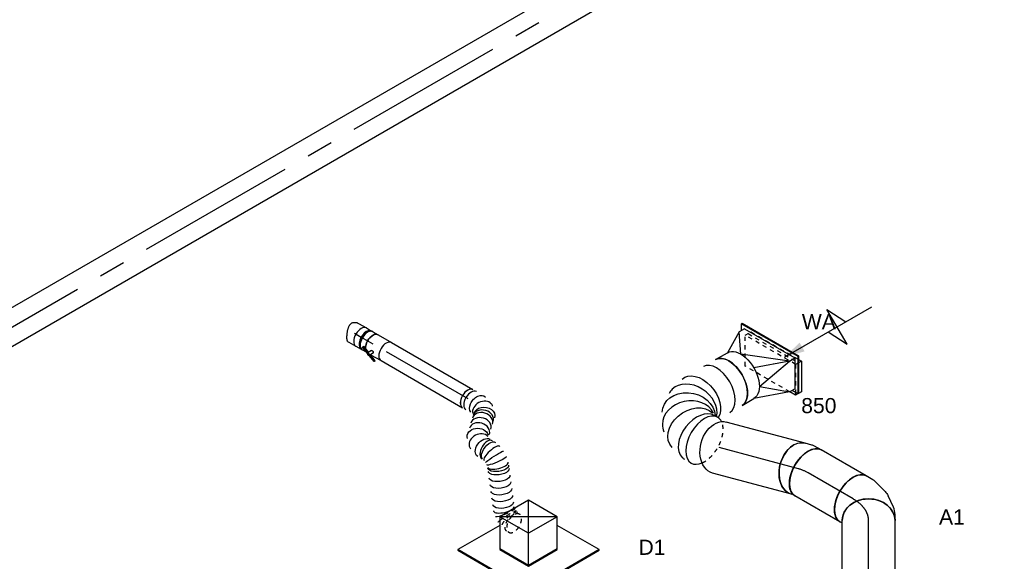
# Model space of a CAD drawing. Extents: x -132501 to 411300, y -42818 to 427495.
# Tile 132 of 256: x -4643 to 1223, y 69454 to 72680. Entities that reach past the tile are written whole.
import ezdxf
from ezdxf.enums import TextEntityAlignment as Align

# ---------------------------------------------------------------- set-up
doc = ezdxf.new("R2010")
doc.units = 0
doc.header["$LTSCALE"] = 50
doc.linetypes.add('CENTER2', pattern=[28.575, 19.05, -3.175, 3.175, -3.175])
doc.linetypes.add('STREEPJES', pattern=[0.1, 0.05, -0.05])
doc.layers.get('0').update_dxf_attribs({"linetype": 'CONTINUOUS'})
for name, color, linetype in [('WL570---_RETOUR', 112, 'CONTINUOUS'), ('WL570---_RETOUR_HL', 8, 'CONTINUOUS'), ('WL570---_RETOUR_RST', 2, 'CONTINUOUS'), ('WL570---_RETOUR_RST_HL', 1, 'CONTINUOUS'), ('WL570---_TOEVOER_RST', 2, 'CONTINUOUS'), ('WL570---_TOEVOER_RST_HL', 1, 'CONTINUOUS'), ('WM570---_RETOUR_PR', 1, 'CONTINUOUS'), ('WM570---_RETOUR_RST_PR', 1, 'CONTINUOUS'), ('WM570---_TOEVOER_RST_PR', 1, 'CONTINUOUS')]:
    doc.layers.add(name, color=color, linetype=linetype)
doc.styles.add('BURO-018', font='ARIAL.TTF', dxfattribs={"height": 63})

# ---------------------------------------------------------------- blocks, each defined once
blk = doc.blocks.new('*U1694')
at = {"color": 0, "ltscale": 10}
for p, q in [((0, 100, -959.8), (7982, 100, -959.8)), ((21.4, -100, -959.8), (7982, -100, -959.8))]:
    blk.add_line(p, q, dxfattribs=at)
at = {"layer": 'WL570---_RETOUR_HL', "linetype": 'CENTER2'}
blk.add_line((0, 0, -959.8), (7982, 0, -959.8), dxfattribs=at)
at = {"layer": 'WM570---_RETOUR_PR', "color": 1, "style": 'BURO-018'}
blk.add_attdef('POSNR', text='', height=90, dxfattribs=at).set_placement((0, 0), align=Align.MIDDLE)
blk = doc.blocks.new('*U1696')
at = {"color": 8, "linetype": 'STREEPJES', "ltscale": 10}
blk.add_ellipse((297.8, 225.1, -726.2), major_axis=(136.4, 78.8), ratio=0.57735, start_param=0.655575, end_param=2.769816, dxfattribs=at)
at = {"color": 0, "ltscale": 10}
for centre, major_axis, ratio, start_param, end_param in [((297.8, 225.1, -726.2), (136.4, 78.8), 0.57735, 3.141593, 6.283185), ((297.8, 225.1, -726.2), (136.4, 78.8), 0.57735, 0, 0.655575), ((314.9, 195.5, -726.2), (146.2, 60.6), 0.646887, 3.226552, 6.198226), ((314.9, 195.5, -726.2), (146.2, 60.6), 0.646887, 6.198226, 6.368145), ((297.8, 225.1, -726.2), (136.4, 78.8), 0.57735, 2.769816, 3.141593), ((0, 0, -726.2), (0, -157.5), 0.57735, 3.141593, 6.283185), ((83.9, 0, -726.2), (0, -157.5), 0.57735, 3.141593, 6.283185), ((259.3, 15.3, -726.2), (-67.1, 143.6), 0.750739, 0.276972, 3.009293), ((325.7, 86.9, -726.2), (151.4, -47.9), 0.803023, 3.317032, 6.107746), ((325.7, 86.9, -726.2), (151.4, -47.9), 0.803023, 6.107746, 6.458625), ((259.3, 15.3, -726.2), (-67.1, 143.6), 0.750739, 3.009293, 3.273893)]:
    blk.add_ellipse(centre, major_axis=major_axis, ratio=ratio, start_param=start_param, end_param=end_param, dxfattribs=at)
at = {"color": 0, "ltscale": 10, "extrusion": (4.90704e-17, 3.57679e-17, -1)}
for centre, major_axis, ratio, start_param, end_param in [((202, 0, -726.2), (20.7, -156.9), 0.646887, 6.198226, 9.201753), ((301.5, 45, -726.2), (117.2, -107.2), 0.803023, 6.107746, 9.219598), ((330.3, 138.2, -726.2), (-158, -13.7), 0.750739, 3.009293, 6.150885)]:
    blk.add_ellipse(centre, major_axis=major_axis, ratio=ratio, start_param=start_param, end_param=end_param, dxfattribs=at)
at = {"layer": 'WM570---_RETOUR_PR', "color": 1, "style": 'BURO-018'}
blk.add_attdef('POSNR', text='', height=90, dxfattribs=at).set_placement((0, 0), align=Align.MIDDLE)
blk = doc.blocks.new('*U1697')
at = {"color": 0, "ltscale": 10}
for p, q in [((-193.9, 70.7, -553), (-81.6, 265.2, -553)), ((-189.8, 70.7, -553), (-77.6, 265.2, -553)), ((-81.6, 265.2, -553), (-77.6, 265.2, -553)), ((-77.6, 265.2, -553), (-57.2, 229.8, -553)), ((-169.4, 70.7, -553), (-77.6, 229.8, -553)), ((-40.8, 229.8, -553), (-77.6, 229.8, -553)), ((99, 111.4, -553), (-40.8, 229.8, -553)), ((-40.8, 229.8, -553), (163.3, 157.5, -553)), ((244.9, 157.5, -553), (163.3, 157.5, -553)), ((-193.9, 70.7, -553), (-189.8, 70.7, -553)), ((0, -265.2, -553), (-193.9, 70.7, -553)), ((4.1, -265.2, -553), (-189.8, 70.7, -553)), ((4.1, -229.8, -553), (-169.4, 70.7, -553)), ((-132.7, 70.7, -553), (-169.4, 70.7, -553)), ((99, 111.4, -553), (-132.7, 70.7, -553)), ((-132.7, 70.7, -553), (99, -111.4, -553)), ((-132.7, 70.7, -553), (72.4, 0, -553)), ((99, -111.4, -553), (40.8, -229.8, -553)), ((40.8, -229.8, -553), (163.3, -157.5, -553)), ((244.9, -157.5, -553), (163.3, -157.5, -553)), ((24.5, -229.8, -553), (4.1, -265.2, -553)), ((4.1, -229.8, -553), (40.8, -229.8, -553)), ((0, -265.2, -553), (4.1, -265.2, -553))]:
    blk.add_line(p, q, dxfattribs=at)
at = {"color": 0, "ltscale": 10, "extrusion": (3.41963e-17, -5.17926e-17, -1)}
for centre in [(163.3, 0, -553), (244.9, 0, -553)]:
    blk.add_ellipse(centre, major_axis=(0, -157.5), ratio=0.57735, start_param=0, end_param=3.141593, dxfattribs=at)
at = {"layer": 'WM570---_RETOUR_PR', "color": 1, "style": 'BURO-018'}
blk.add_attdef('POSNR', text='', height=90, dxfattribs=at).set_placement((0, 0), align=Align.MIDDLE)
blk = doc.blocks.new('*U1919')
at = {"color": 0, "ltscale": 10}
for p, q in [((-413.4, 125.5, -1597.6), (-415.4, 122, -1597.6)), ((-415.4, 122, -1597.6), (-172.5, -298.8, -1597.6)), ((-125.1, 125.5, -1597.6), (-413.4, 125.5, -1597.6)), ((-170.4, -295.2, -1597.6), (-413.4, 125.5, -1597.6)), ((-99.2, 170.4, -1597.6), (-197.2, 0.7, -1597.6)), ((98.4, 170.4, -1597.6), (-99.2, 170.4, -1597.6)), ((-0.4, -0.7, -1597.6), (-99.2, 170.4, -1597.6)), ((197.2, -0.7, -1597.6), (-99.2, 170.4, -1597.6)), ((-0.4, -0.7, -1597.6), (98.4, 170.4, -1597.6)), ((197.2, -0.7, -1597.6), (98.4, 170.4, -1597.6)), ((-197.2, 0.7, -1597.6), (-98.4, -170.4, -1597.6)), ((-96.3, -166.9, -1597.6), (-195.1, 4.2, -1597.6)), ((-98.4, -170.4, -1597.6), (-0.4, -0.7, -1597.6)), ((197.2, -0.7, -1597.6), (-0.4, -0.7, -1597.6)), ((99.2, -170.4, -1597.6), (197.2, -0.7, -1597.6)), ((315.4, -295.2, -1597.6), (171.3, -45.6, -1597.6)), ((-98.4, -170.4, -1597.6), (99.2, -170.4, -1597.6)), ((101.2, -166.9, -1597.6), (-96.3, -166.9, -1597.6)), ((-172.5, -298.8, -1597.6), (-170.4, -295.2, -1597.6)), ((-172.5, -298.8, -1597.6), (313.3, -298.8, -1597.6)), ((315.4, -295.2, -1597.6), (-170.4, -295.2, -1597.6)), ((313.3, -298.8, -1597.6), (315.4, -295.2, -1597.6))]:
    blk.add_line(p, q, dxfattribs=at)
at = {"layer": 'WL570---_TOEVOER_RST_HL', "linetype": 'CENTER2'}
blk.add_circle((0, 0, -1597.6), 0.075, dxfattribs=at)
at = {"layer": 'WL570---_TOEVOER_RST', "color": 1, "style": 'BURO-018'}
for tag in ['MC', 'Q']:
    blk.add_attdef(tag, text='', height=90, dxfattribs=at).set_placement((0, 0), align=Align.MIDDLE)
at = {"layer": 'WM570---_TOEVOER_RST_PR', "color": 1, "style": 'BURO-018'}
blk.add_attdef('POSNR', text='', height=90, dxfattribs=at).set_placement((0, 0), align=Align.MIDDLE)
blk = doc.blocks.new('*U1925')
at = {"color": 0, "ltscale": 10}
for p, q in [((-224.7, 285.3, -2781.3), (-359.5, 52, -2781.3)), ((164.7, 285.3, -2781.3), (-224.7, 285.3, -2781.3)), ((-30, -52, -2781.3), (-224.7, 285.3, -2781.3)), ((359.5, -52, -2781.3), (-224.7, 285.3, -2781.3)), ((-30, -52, -2781.3), (164.7, 285.3, -2781.3)), ((359.5, -52, -2781.3), (164.7, 285.3, -2781.3)), ((-431.7, 93.7, -2781.3), (-433.8, 90.2, -2781.3)), ((-433.8, 90.2, -2781.3), (-307.2, -129.1, -2781.3)), ((-335.4, 93.7, -2781.3), (-431.7, 93.7, -2781.3)), ((-301, -132.7, -2781.3), (-431.7, 93.7, -2781.3)), ((-359.5, 52, -2781.3), (-228.8, -174.4, -2781.3)), ((-222.6, -177.9, -2781.3), (-357.4, 55.5, -2781.3)), ((-120.4, -208.5, -2781.3), (-30, -52, -2781.3)), ((359.5, -52, -2781.3), (-30, -52, -2781.3)), ((306.2, -144.2, -2781.3), (359.5, -52, -2781.3))]:
    blk.add_line(p, q, dxfattribs=at)
at = {"color": 8, "linetype": 'STREEPJES', "ltscale": 10}
for p, q in [((-307.2, -129.1, -2781.3), (-190.9, -330.6, -2781.3)), ((-188.8, -327, -2781.3), (-301, -132.7, -2781.3)), ((-228.8, -174.4, -2781.3), (-164.7, -285.3, -2781.3)), ((224.7, -285.3, -2781.3), (306.2, -144.2, -2781.3)), ((-162.7, -281.8, -2781.3), (-222.6, -177.9, -2781.3)), ((-164.7, -285.3, -2781.3), (-120.4, -208.5, -2781.3)), ((-164.7, -285.3, -2781.3), (224.7, -285.3, -2781.3)), ((226.8, -281.8, -2781.3), (-162.7, -281.8, -2781.3)), ((297, -327, -2781.3), (248.8, -243.6, -2781.3)), ((-190.9, -330.6, -2781.3), (-188.8, -327, -2781.3)), ((-190.9, -330.6, -2781.3), (295, -330.6, -2781.3)), ((297, -327, -2781.3), (-188.8, -327, -2781.3)), ((295, -330.6, -2781.3), (297, -327, -2781.3))]:
    blk.add_line(p, q, dxfattribs=at)
at = {"layer": 'WL570---_TOEVOER_RST_HL', "linetype": 'CENTER2'}
blk.add_circle((0, 0, -2781.3), 0.075, dxfattribs=at)
at = {"layer": 'WL570---_TOEVOER_RST', "color": 1, "style": 'BURO-018'}
for tag in ['MC', 'Q']:
    blk.add_attdef(tag, text='', height=90, dxfattribs=at).set_placement((0, 0), align=Align.MIDDLE)
at = {"layer": 'WM570---_TOEVOER_RST_PR', "color": 1, "style": 'BURO-018'}
blk.add_attdef('POSNR', text='', height=90, dxfattribs=at).set_placement((0, 0), align=Align.MIDDLE)
blk = doc.blocks.new('*U2005')
at = {"ltscale": 10}
blk.add_hatch(color=0, dxfattribs=at).paths.add_polyline_path([(78.4, 0), (198.4, 30), (198.4, -30)])
at = {"color": 8, "linetype": 'STREEPJES', "ltscale": 10}
for p, q in [((-152.3, 70.7, -481.1), (-60.4, 229.8, -481.1)), ((-60.4, 229.8, -481.1), (-21.2, 229.8, -481.1)), ((113.1, -70.7, -481.1), (-60.4, 229.8, -481.1)), ((-40.8, 229.8, -481.1), (132.7, -70.7, -481.1)), ((-21.2, 229.8, -481.1), (142.6, -54, -481.1)), ((0.8, -194.5, -481.1), (-152.3, 70.7, -481.1)), ((113.1, -70.7, -481.1), (29.1, -216.1, -481.1)), ((40.8, -229.8, -481.1), (132.7, -70.7, -481.1)), ((133, -70.7, -481.1), (113.1, -70.7, -481.1)), ((41.1, -229.8, -481.1), (37, -229.8, -481.1))]:
    blk.add_line(p, q, dxfattribs=at)
at = {"color": 0, "ltscale": 10}
for p, q in [((438.4, -120, -481.1), (438.4, 120, -481.1)), ((438.4, 120, -481.1), (498.4, 0, -481.1)), ((78.4, 0, -481.1), (678.4, 0, -481.1)), ((142.6, -54, -481.1), (152.3, -70.7, -481.1)), ((378.4, 0, -481.1), (438.4, -120, -481.1)), ((152.3, -70.7, -481.1), (60.4, -229.8, -481.1)), ((152.3, -70.7, -481.1), (133, -70.7, -481.1)), ((21.2, -229.8, -481.1), (0.8, -194.5, -481.1)), ((29.1, -216.1, -481.1), (21.2, -229.8, -481.1)), ((37, -229.8, -481.1), (21.2, -229.8, -481.1)), ((60.4, -229.8, -481.1), (41.1, -229.8, -481.1))]:
    blk.add_line(p, q, dxfattribs=at)
at = {"layer": 'WL570---_RETOUR_RST_HL', "linetype": 'CENTER2'}
blk.add_circle((0, 0, -481.1), 0.075, dxfattribs=at)
at = {"layer": 'WL570---_RETOUR_RST', "color": 1, "style": 'BURO-018'}
for tag in ['MC', 'Q']:
    blk.add_attdef(tag, text='', height=90, dxfattribs=at).set_placement((0, 0), align=Align.MIDDLE)
at = {"layer": 'WM570---_RETOUR_RST_PR', "color": 1, "style": 'BURO-018'}
blk.add_attdef('POSNR', text='', height=90, dxfattribs=at).set_placement((0, 0), align=Align.MIDDLE)
blk = doc.blocks.new('*U2006')
at = {"color": 0, "ltscale": 10}
for p, q in [((-33.9, 157.5, -1810.4), (-20.7, 157.5, -1810.4)), ((-20.7, 157.5, -1810.4), (-12.4, 159.7, -1810.4)), ((-33.9, -157.5, -1810.4), (12, -157.5, -1810.4)), ((29.2, -155.2, -1810.4), (69.1, -144.5, -1810.4))]:
    blk.add_line(p, q, dxfattribs=at)
for centre, major_axis, ratio, start_param, end_param in [((-33.9, 0, -1810.4), (0, 157.5), 0.57735, 3.141593, 6.283185), ((0, 0, -1810.4), (20.7, -156.9), 0.646887, 6.198226, 6.368145)]:
    blk.add_ellipse(centre, major_axis=major_axis, ratio=ratio, start_param=start_param, end_param=end_param, dxfattribs=at)
at = {"color": 0, "ltscale": 10, "extrusion": (1.38778e-17, -2.4037e-17, -1)}
blk.add_ellipse((28.3, 7.6, -1810.4), major_axis=(-40.8, 152.1), ratio=0.707107, start_param=0, end_param=3.141593, dxfattribs=at)
at = {"layer": 'WL570---_RETOUR_HL', "linetype": 'CENTER2'}
blk.add_ellipse((-162.5, 222.7, -1810.4), major_axis=(272.8, -157.5), ratio=0.57735, start_param=5.497787, end_param=5.759587, dxfattribs=at)
at = {"layer": 'WM570---_RETOUR_PR', "color": 1, "style": 'BURO-018'}
blk.add_attdef('POSNR', text='', height=90, dxfattribs=at).set_placement((0, 0), align=Align.MIDDLE)
blk = doc.blocks.new('*U2007')
at = {"color": 0, "ltscale": 10}
for p, q in [((0, 157.5, -1781.1), (487.8, 157.5, -1781.1)), ((0, -157.5, -1781.1), (487.8, -157.5, -1781.1))]:
    blk.add_line(p, q, dxfattribs=at)
blk.add_ellipse((0, 0, -1781.1), major_axis=(0, 157.5), ratio=0.707107, start_param=3.141593, end_param=6.283185, dxfattribs=at)
at = {"color": 0, "ltscale": 10, "extrusion": (1.24425e-17, 6.08033e-17, -1)}
blk.add_ellipse((487.8, 0, -1781.1), major_axis=(0, 157.5), ratio=0.707107, start_param=0, end_param=3.141593, dxfattribs=at)
at = {"layer": 'WL570---_RETOUR_HL', "linetype": 'CENTER2'}
blk.add_line((0, 0, -1781.1), (487.8, 0, -1781.1), dxfattribs=at)
at = {"layer": 'WM570---_RETOUR_PR', "color": 1, "style": 'BURO-018'}
blk.add_attdef('POSNR', text='', height=90, dxfattribs=at).set_placement((0, 0), align=Align.MIDDLE)
blk = doc.blocks.new('*U2008')
at = {"color": 0, "ltscale": 10}
for p, q in [((0, 157.5, -2053.5), (309.8, 157.5, -2053.5)), ((0, -157.5, -2053.5), (309.8, -157.5, -2053.5))]:
    blk.add_line(p, q, dxfattribs=at)
blk.add_ellipse((0, 0, -2053.5), major_axis=(0, 157.5), ratio=0.57735, start_param=3.141593, end_param=6.283185, dxfattribs=at)
at = {"color": 0, "ltscale": 10, "extrusion": (-4.16334e-17, 1.0416e-16, -1)}
blk.add_ellipse((309.8, 0, -2053.5), major_axis=(0, 157.5), ratio=0.57735, start_param=0, end_param=3.141593, dxfattribs=at)
at = {"layer": 'WL570---_RETOUR_HL', "linetype": 'CENTER2'}
blk.add_line((0, 0, -2053.5), (309.8, 0, -2053.5), dxfattribs=at)
at = {"layer": 'WM570---_RETOUR_PR', "color": 1, "style": 'BURO-018'}
blk.add_attdef('POSNR', text='', height=90, dxfattribs=at).set_placement((0, 0), align=Align.MIDDLE)
blk = doc.blocks.new('*U2009')
at = {"color": 0, "ltscale": 10}
for p, q in [((-1.4, 157.5, -3037.3), (-2.7, 157.5, -3037.3)), ((0, 157.5, -3037.3), (567, 157.5, -3037.3)), ((-2.7, -157.5, -3037.3), (-1.4, -157.5, -3037.3)), ((0, -157.5, -3037.3), (567, -157.5, -3037.3))]:
    blk.add_line(p, q, dxfattribs=at)
blk.add_ellipse((0, 0, -3037.3), major_axis=(0, 157.5), ratio=0.816497, start_param=3.141593, end_param=6.283185, dxfattribs=at)
at = {"color": 0, "ltscale": 10, "extrusion": (-2.58075e-33, -1.79399e-17, -1)}
blk.add_ellipse((567, 0, -3037.3), major_axis=(0, 157.5), ratio=0.816497, start_param=0, end_param=3.141593, dxfattribs=at)
at = {"layer": 'WL570---_RETOUR_HL', "linetype": 'CENTER2'}
blk.add_line((0, 0, -3037.3), (567, 0, -3037.3), dxfattribs=at)
at = {"layer": 'WM570---_RETOUR_PR', "color": 1, "style": 'BURO-018'}
blk.add_attdef('POSNR', text='', height=90, dxfattribs=at).set_placement((0, 0), align=Align.MIDDLE)
blk = doc.blocks.new('*U2010')
at = {"color": 0, "ltscale": 10}
for p, q in [((-91.8, 157.5, -2128.8), (-89.7, 159.7, -2128.8)), ((-89.7, 159.7, -2128.8), (-83.1, 171, -2128.8)), ((166.8, -26.2, -2128.8), (189.7, 13.5, -2128.8)), ((97.8, -98.4, -2128.8), (156.2, -40, -2128.8)), ((4, -147.9, -2128.8), (72, -116.4, -2128.8)), ((-75.3, -157.5, -2128.8), (-39.4, -157.5, -2128.8))]:
    blk.add_line(p, q, dxfattribs=at)
at = {"color": 0, "ltscale": 10, "extrusion": (-3.08149e-33, -1.79399e-17, -1)}
blk.add_ellipse((53.3, 92.3, -2128.8), major_axis=(-136.4, 78.7), ratio=0.57735, start_param=0, end_param=3.141593, dxfattribs=at)
at = {"color": 0, "ltscale": 10}
for centre, major_axis, ratio, start_param, end_param in [((-75.3, 0, -2128.8), (0, 157.5), 0.816497, 3.141593, 6.283185), ((36.3, 62.9, -2128.8), (125.6, -96.4), 0.646887, 6.198226, 6.368145), ((-51.4, 0, -2128.8), (34.2, -155.1), 0.803023, 6.107746, 6.458625)]:
    blk.add_ellipse(centre, major_axis=major_axis, ratio=ratio, start_param=start_param, end_param=end_param, dxfattribs=at)
at = {"color": 0, "ltscale": 10, "extrusion": (-1.54074e-33, -1.79399e-17, -1)}
blk.add_ellipse((-5.1, 21.5, -2128.8), major_axis=(-90.8, 130), ratio=0.750739, start_param=3.009293, end_param=3.273893, dxfattribs=at)
at = {"layer": 'WL570---_RETOUR_HL', "linetype": 'CENTER2'}
blk.add_ellipse((-75.3, 315.1, -2128.8), major_axis=(0, -315.1), ratio=0.57735, start_param=0, end_param=0.785398, dxfattribs=at)
at = {"layer": 'WM570---_RETOUR_PR', "color": 1, "style": 'BURO-018'}
blk.add_attdef('POSNR', text='', height=90, dxfattribs=at).set_placement((0, 0), align=Align.MIDDLE)
blk = doc.blocks.new('*U2012')
at = {"color": 0, "ltscale": 10}
for p, q in [((-8.4, 62.5, -657.4), (46.8, 62.5, -657.4)), ((71.7, 59.4, -657.4), (79.9, 59.4, -657.4)), ((-10.3, -62.5, -657.4), (-2.3, -62.5, -657.4)), ((-2.3, -62.5, -657.4), (46.8, -62.5, -657.4)), ((71.7, -59.4, -657.4), (79.9, -59.4, -657.4))]:
    blk.add_line(p, q, dxfattribs=at)
for centre, major_axis, start_param, end_param in [((46.8, 0, -657.4), (0, -62.5), 3.141593, 6.283185), ((83, 0, -657.4), (0, -59.4), 3.249496, 6.175282)]:
    blk.add_ellipse(centre, major_axis=major_axis, ratio=0.57735, start_param=start_param, end_param=end_param, dxfattribs=at)
blk.add_spline([(-10.3, -62.2, -657.4), (-12.2, -61.2, -657.4), (-14.3, -59.6, -657.4), (-16.5, -57.4, -657.4), (-18.7, -54.6, -657.4), (-21.1, -51.3, -657.4), (-23.6, -47.4, -657.4), (-26.2, -43.1, -657.4), (-28.8, -38.3, -657.4), (-31.4, -33.1, -657.4), (-34.1, -27.5, -657.4), (-36.7, -21.7, -657.4), (-39.1, -15.7, -657.4), (-41.5, -9.5, -657.4), (-43.6, -3.2, -657.4), (-45.3, 3.2, -657.4), (-46.8, 9.5, -657.4), (-47.8, 15.7, -657.4), (-48.3, 21.7, -657.4), (-48.2, 27.5, -657.4), (-47.5, 33.1, -657.4), (-46.1, 38.3, -657.4), (-44.1, 43.1, -657.4), (-41.3, 47.4, -657.4), (-37.9, 51.3, -657.4), (-33.9, 54.6, -657.4), (-29.4, 57.4, -657.4), (-24.5, 59.6, -657.4), (-19.3, 61.2, -657.4), (-13.9, 62.2, -657.4), (-8.4, 62.5, -657.4)], degree=3, dxfattribs=at)
at = {"layer": 'WL570---_RETOUR_HL', "linetype": 'CENTER2'}
blk.add_line((0, 0, -657.4), (46.8, 0, -657.4), dxfattribs=at)
at = {"layer": 'WM570---_RETOUR_PR', "color": 1, "style": 'BURO-018'}
blk.add_attdef('POSNR', text='', height=90, dxfattribs=at).set_placement((0, 0), align=Align.MIDDLE)
blk = doc.blocks.new('*U2013')
at = {"color": 0, "ltscale": 10}
for p, q in [((-40.3, 62.5, -718.9), (-4.1, 62.5, -718.9)), ((4.1, 62.5, -718.9), (40.3, 62.5, -718.9)), ((-40.3, -62.5, -718.9), (-4.1, -62.5, -718.9)), ((4.1, -62.5, -718.9), (36.6, -62.5, -718.9))]:
    blk.add_line(p, q, dxfattribs=at)
for centre, major_axis, start_param, end_param in [((-40.3, 0, -718.9), (0, -62.5), 3.141593, 6.283185), ((-4.1, 0, -718.9), (0, -62.5), 3.141593, 6.396565), ((-4.1, 0, -718.9), (0, -59.4), 3.249496, 6.175282), ((4.1, 0, -718.9), (0, -62.5), 3.141593, 6.283185), ((-4.1, 0, -718.9), (0, -62.5), 3.028213, 3.138451), ((40.3, 0, -718.9), (0, -62.5), 3.141593, 5.536641), ((40.3, 0, -718.9), (0, -62.5), 5.998842, 6.126786)]:
    blk.add_ellipse(centre, major_axis=major_axis, ratio=0.57735, start_param=start_param, end_param=end_param, dxfattribs=at)
at = {"layer": 'WL570---_RETOUR_HL', "linetype": 'CENTER2'}
blk.add_line((-40.3, 0, -718.9), (40.3, 0, -718.9), dxfattribs=at)
at = {"layer": 'WM570---_RETOUR_PR', "color": 1, "style": 'BURO-018'}
blk.add_attdef('POSNR', text='', height=90, dxfattribs=at).set_placement((0, 0), align=Align.MIDDLE)
blk = doc.blocks.new('*U2014')
at = {"color": 2, "ltscale": 10}
for p, q in [((-46.1, 62.5, -780), (46.1, 62.5, -780)), ((-89.8, -47, -780), (-89.7, -45.7, -780)), ((-29.8, -70.2, -780), (-89.8, -47, -780)), ((-89.7, -45.7, -780), (-86.3, -39.8, -780)), ((-30.6, -68.6, -780), (-89.7, -45.7, -780)), ((-43.4, -56.4, -780), (-86.3, -39.8, -780)), ((-33.2, -38.7, -780), (-46.4, -61.6, -780)), ((-17.2, -48.6, -780), (-25.2, -62.5, -780)), ((-29.7, -69, -780), (-30.6, -68.6, -780)), ((-29.7, -70.3, -780), (-30.1, -71, -780)), ((-29.7, -69, -780), (-29.8, -70.2, -780)), ((13.1, -86.9, -780), (-29.8, -70.2, -780)), ((-26.3, -63.1, -780), (-29.7, -69, -780)), ((13.2, -85.6, -780), (-29.7, -69, -780)), ((16.6, -79.7, -780), (-26.3, -63.1, -780)), ((-25.2, -62.5, -780), (-25.7, -63.3, -780)), ((-25.2, -62.5, -780), (46.1, -62.5, -780)), ((16.5, -81, -780), (13.1, -86.9, -780)), ((13.1, -86.9, -780), (13.2, -85.6, -780)), ((13.2, -85.6, -780), (16.6, -79.7, -780)), ((16.6, -79.7, -780), (16.5, -81, -780))]:
    blk.add_line(p, q, dxfattribs=at)
at = {"color": 2, "ltscale": 10, "extrusion": (7.58296e-17, -2.03185e-17, -1)}
for start_param, end_param in [(0.746544, 3.141593), (0.156399, 0.284343)]:
    blk.add_ellipse((-46.1, 0, -780), major_axis=(0, -62.5), ratio=0.57735, start_param=start_param, end_param=end_param, dxfattribs=at)
at = {"color": 2, "ltscale": 10}
for centre, major_axis, start_param, end_param in [((46.1, 0, -780), (0, -62.5), 3.141593, 6.283185), ((-38.3, -66.3, -780), (-8.15, 4.7), 0, 3.141593), ((-38.3, -66.3, -780), (-8.15, 4.7), 3.141593, 6.283185)]:
    blk.add_ellipse(centre, major_axis=major_axis, ratio=0.57735, start_param=start_param, end_param=end_param, dxfattribs=at)
blk.add_spline([(-33.2, -38.7, -780), (-32.7, -38.3, -780), (-32.2, -37.9, -780), (-31.7, -37.6, -780), (-31.1, -37.3, -780), (-30.4, -37.2, -780), (-29.6, -37.1, -780), (-28.9, -37, -780), (-28.1, -37.1, -780), (-27.2, -37.2, -780), (-26.4, -37.4, -780), (-25.6, -37.7, -780), (-24.7, -38.1, -780), (-23.9, -38.5, -780), (-23.1, -39, -780), (-22.3, -39.5, -780), (-21.5, -40.1, -780), (-20.8, -40.7, -780), (-20.1, -41.3, -780), (-19.5, -42, -780), (-18.9, -42.7, -780), (-18.4, -43.3, -780), (-17.9, -44, -780), (-17.6, -44.7, -780), (-17.3, -45.4, -780), (-17.1, -46, -780), (-16.9, -46.6, -780), (-16.9, -47.2, -780), (-16.9, -47.7, -780), (-17, -48.2, -780), (-17.2, -48.6, -780)], degree=3, dxfattribs=at)
at = {"layer": 'WL570---_RETOUR', "color": 1, "style": 'BURO-018'}
blk.add_attdef('I', text='', height=90, dxfattribs=at).set_placement((0, 0), align=Align.MIDDLE)
at = {"layer": 'WM570---_RETOUR_PR', "color": 1, "style": 'BURO-018'}
blk.add_attdef('POSNR', text='', height=90, dxfattribs=at).set_placement((0, 0), align=Align.MIDDLE)
blk = doc.blocks.new('*U2015')
at = {"color": 0, "ltscale": 10}
for p, q in [((0, 62.5, -812.6), (560.7, 62.5, -812.6)), ((0, -62.5, -812.6), (560.7, -62.5, -812.6))]:
    blk.add_line(p, q, dxfattribs=at)
blk.add_ellipse((560.7, 0, -812.6), major_axis=(0, -62.5), ratio=0.57735, start_param=3.141593, end_param=6.283185, dxfattribs=at)
at = {"layer": 'WL570---_RETOUR_HL', "linetype": 'CENTER2'}
blk.add_line((0, 0, -812.6), (560.7, 0, -812.6), dxfattribs=at)
at = {"layer": 'WM570---_RETOUR_PR', "color": 1, "style": 'BURO-018'}
blk.add_attdef('POSNR', text='', height=90, dxfattribs=at).set_placement((0, 0), align=Align.MIDDLE)
blk = doc.blocks.new('*U2016')
at = {"color": 0, "ltscale": 10}
for p, q in [((307.1, -151.2, -1209.1), (306.1, -150.9, -1209.1)), ((398.7, -208.9, -1209.1), (397.6, -207.8, -1209.1)), ((467.3, -502.3, -1209.1), (468.4, -503.4, -1209.1))]:
    blk.add_line(p, q, dxfattribs=at)
at = {"color": 8, "linetype": 'STREEPJES', "ltscale": 10}
blk.add_line((557.7, -559.3, -1209.1), (558.6, -559.6, -1209.1), dxfattribs=at)
at = {"color": 0, "ltscale": 10}
for centre, major_axis, ratio, start_param, end_param in [((0, 0, -1209.1), (0, -62.5), 0.57735, 3.141593, 6.283185), ((23.3, 0, -1209.1), (0, -62.5), 0.57735, 3.141593, 6.283185), ((110.3, -13.4, -1209.1), (33.8, 53.4), 0.771502, 0.181202, 2.960391), ((110.3, -13.4, -1209.1), (33.8, 53.4), 0.771502, 6.101984, 6.464387), ((139.3, -56.4, -1209.1), (-60.9, -14.2), 0.804323, 3.141593, 6.283185), ((142.9, -71.9, -1209.1), (-60.9, -14.2), 0.804323, 3.141593, 6.283185), ((150.2, -102.9, -1209.1), (-60.9, -14.2), 0.804323, 3.141593, 6.283185), ((157.4, -133.9, -1209.1), (-60.9, -14.2), 0.804323, 3.141593, 6.283185), ((190, -192.3, -1209.1), (-33.8, -53.4), 0.771502, 3.322794, 6.101984), ((253.8, -205.7, -1209.1), (0, -62.5), 0.57735, 3.141593, 6.283185), ((287.8, -210.8, -1209.1), (-18.8, -59.8), 0.29729, 3.168252, 6.256526), ((352.3, -251.2, -1209.1), (45.8, 42.8), 0.36142, 3.175588, 6.24919), ((190, -192.3, -1209.1), (-33.8, -53.4), 0.771502, 6.101984, 6.464387), ((513.7, -460, -1209.1), (-45.8, -42.8), 0.36142, 0.033995, 3.107597)]:
    blk.add_ellipse(centre, major_axis=major_axis, ratio=ratio, start_param=start_param, end_param=end_param, dxfattribs=at)
at = {"color": 0, "ltscale": 10, "extrusion": (1.17463e-16, -1.88578e-16, -1)}
for centre, major_axis, ratio, start_param, end_param in [((71.2, 0, -1209.1), (10.4, 62.1), 0.660112, 3.251274, 6.392867), ((135.2, -38.9, -1209.1), (55.5, 30.5), 0.806041, 3.362736, 6.504329), ((165.1, -166.8, -1209.1), (-55.5, -30.5), 0.806041, 6.062042, 9.203634), ((229.1, -205.7, -1209.1), (-10.4, -62.1), 0.660112, 6.173504, 9.315096), ((264.4, -205.7, -1209.1), (6.8, 62.4), 0.493103, 3.19493, 6.336523), ((311.4, -220.7, -1209.1), (28.8, 55.7), 0.077937, 3.148, 6.289593), ((333.5, -234.5, -1209.1), (-37.6, -50.2), 0.14757, 3.129265, 6.270858), ((359.4, -260.4, -1209.1), (49.5, 38.2), 0.458016, 0, 3.141593), ((371.7, -276.2, -1209.1), (49.5, 38.2), 0.458016, 0, 3.141593), ((396.2, -308, -1209.1), (49.5, 38.2), 0.458016, 0, 3.141593), ((420.8, -339.8, -1209.1), (49.5, 38.2), 0.458016, 0, 3.141593), ((445.3, -371.6, -1209.1), (49.5, 38.2), 0.458016, 0, 3.141593), ((469.9, -403.4, -1209.1), (49.5, 38.2), 0.458016, 0, 3.141593), ((494.4, -435.1, -1209.1), (49.5, 38.2), 0.458016, 0, 3.141593), ((532.2, -476.4, -1209.1), (37.6, 50.2), 0.14757, 1.983776, 3.15392), ((553.8, -489.9, -1209.1), (-28.8, -55.7), 0.077937, 6.276778, 6.921714)]:
    blk.add_ellipse(centre, major_axis=major_axis, ratio=ratio, start_param=start_param, end_param=end_param, dxfattribs=at)
at = {"color": 8, "linetype": 'STREEPJES', "ltscale": 10, "extrusion": (1.17463e-16, -1.88578e-16, -1)}
for centre, major_axis, ratio, start_param, end_param in [((532.2, -476.4, -1209.1), (37.6, 50.2), 0.14757, 0.012328, 1.983776), ((553.8, -489.9, -1209.1), (-28.8, -55.7), 0.077937, 0.638529, 3.135185), ((599.9, -504.6, -1209.1), (-6.8, -62.4), 0.493103, 6.229848, 9.37144)]:
    blk.add_ellipse(centre, major_axis=major_axis, ratio=ratio, start_param=start_param, end_param=end_param, dxfattribs=at)
at = {"color": 8, "linetype": 'STREEPJES', "ltscale": 10}
for centre, major_axis, ratio, start_param, end_param in [((577, -499.6, -1209.1), (18.8, 59.8), 0.29729, 0.02666, 3.114933), ((610.3, -504.6, -1209.1), (0, -62.5), 0.57735, 3.141593, 6.283185), ((610.3, -504.6, -1209.1), (0, -62.5), 0.57735, 0, 3.141593)]:
    blk.add_ellipse(centre, major_axis=major_axis, ratio=ratio, start_param=start_param, end_param=end_param, dxfattribs=at)
at = {"layer": 'WM570---_RETOUR_PR', "color": 1, "style": 'BURO-018'}
blk.add_attdef('POSNR', text='', height=90, dxfattribs=at).set_placement((0, 0), align=Align.MIDDLE)

msp = doc.modelspace()

# ---------------------------------------------------------------- block references
at = {"layer": 'WL570---_RETOUR'}
for name, p, rotation in [('*U1694', (-5124.3003, 70599.462, 959.802), 30.00000000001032), ('*U1697', (-206.0405, 70642.1521, 553.0189), 210.0000000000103), ('*U2012', (-2649.3269, 70813.2927, 657.3998), 329.9999999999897), ('*U2013', (-2573.9493, 70769.7734, 718.9453), 329.9999999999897), ('*U2014', (-2499.1728, 70726.6011, 780.0001), 329.9999999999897), ('*U2015', (-2459.2566, 70703.5555, 812.5915), 329.9999999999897), ('*U1696', (-418.1725, 70519.6776, 726.224), 210.0000000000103), ('*U2016', (-1973.6475, 70423.1889, 1209.0897), 329.9999999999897), ('*U2007', (-3.7034, 70005.5697, 1781.102), 164.9999999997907), ('*U2006', (24.6212, 69997.9802, 1810.4257), 149.9999999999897), ('*U2008', (322.273, 69826.1308, 2053.4574), 149.9999999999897), ('*U2010', (414.5504, 69772.8544, 2128.8016), 90), ('*U2009', (414.5504, 69130.4637, 3037.2793), 90)]:
    msp.add_blockref(name, p, dxfattribs=dict(at, rotation=rotation))
at = {"layer": 'WL570---_RETOUR_RST'}
ref = msp.add_blockref('*U2005', (-153.27, 70631.7943, 481.0645), dxfattribs=dict(at, rotation=30.00000000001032))
ref.add_attrib('Q', '850', dxfattribs={"color": 1, "height": 90, "style": 'BURO-018'}).set_placement((118.2501, 70381.7943), align=Align.MIDDLE)
ref.add_attrib('MC', 'WA', dxfattribs={"color": 1, "height": 90, "style": 'BURO-018'}).set_placement((118.2501, 70881.7943), align=Align.MIDDLE)
at = {"layer": 'WL570---_TOEVOER_RST'}
ref = msp.add_blockref('*U1919', (-1611.8294, 69621.8111, 1597.6273), dxfattribs=dict(at, rotation=30.00000000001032))
ref.add_attrib('Q', '100', dxfattribs={"color": 1, "height": 90, "style": 'BURO-018'}).set_placement((-1171.0865, 69026.4607), align=Align.MIDDLE)
ref.add_attrib('MC', 'D1', dxfattribs={"color": 1, "height": 90, "style": 'BURO-018'}).set_placement((-875.8695, 69537.7917), align=Align.MIDDLE)
ref = msp.add_blockref('*U1925', (1354.3749, 69084.9154, 2781.265), dxfattribs=dict(at, rotation=30.00000000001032))
ref.add_attrib('Q', '300', dxfattribs={"color": 1, "height": 90, "style": 'BURO-018'}).set_placement((584.1339, 69151.9845), align=Align.MIDDLE)
ref.add_attrib('MC', 'A1', dxfattribs={"color": 1, "height": 90, "style": 'BURO-018'}).set_placement((911.1708, 69718.4291), align=Align.MIDDLE)

doc.saveas('drawing.dxf')
